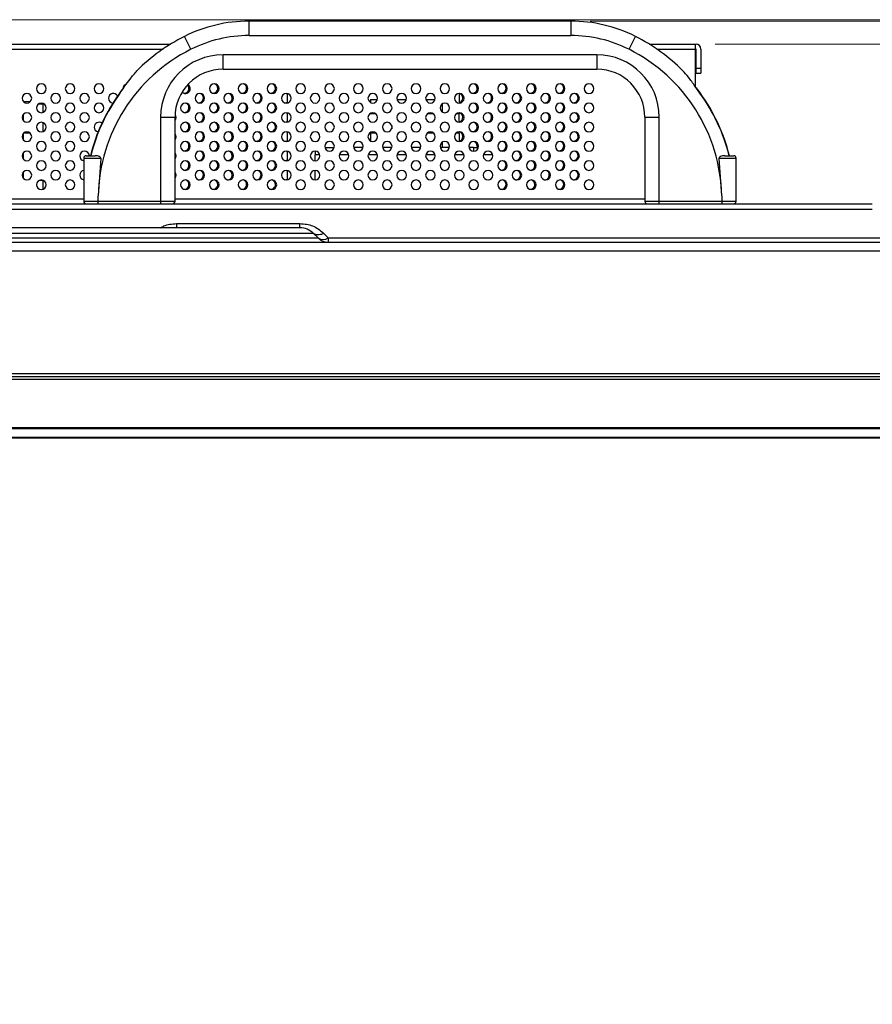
# Model space of a CAD drawing. Header units: millimetres. Extents: x 0 to 1118, y 0 to 864.
# Tile 50 of 256: x 471 to 516, y 638 to 689. Entities that reach past the tile are written whole.
import ezdxf

# ---------------------------------------------------------------- set-up
doc = ezdxf.new("R2010")
doc.units = ezdxf.units.MM
doc.styles.add('SLDTEXTSTYLE0', font='TXT', dxfattribs={"width": 0.75})
doc.dimstyles.new('SLDDIMSTYLE4', dxfattribs={"dimtxt": 4.7625, "dimasz": 3.556, "dimexe": 0, "dimexo": 0.0625, "dimgap": 1.190625, "dimtad": 1, "dimlfac": 4, "dimrnd": 1e-09, "dimzin": 4, "dimdsep": 46, "dimtxsty": 'SLDTEXTSTYLE0', "dimsah": 1, "dimcen": 0.09, "dimadec": 0, "dimazin": 1, "dimtfac": 1, "dimtofl": 0, "dimtmove": 0, "dimatfit": 3, "dimfxl": 1, "dimfrac": 2, "dimtolj": 1, "dimtzin": 12, "dimarcsym": 0})

# ---------------------------------------------------------------- blocks, each defined once
blk = doc.blocks.new('_D_12')
at = {"color": 7, "linetype": 'Continuous', "lineweight": 0}
for p, q in [((507.379, 687.9), (543.114, 687.9)), ((542.114, 667.425), (542.114, 687.9)), ((528.464, 667.425), (543.114, 667.425)), ((542.114, 667.425), (542.114, 598.192))]:
    blk.add_line(p, q, dxfattribs=at)
at = {"color": 7, "linetype": 'Continuous', "lineweight": 18}
for points in [[(542.114, 687.9), (541.733, 684.344), (542.495, 684.344)], [(542.114, 667.425), (542.495, 670.981), (541.733, 670.981)]]:
    blk.add_solid(points, dxfattribs=at)
at = {"color": 7, "linetype": 'Continuous', "lineweight": 18, "char_height": 4.7625, "attachment_point": 1, "rotation": 90, "style": 'SLDTEXTSTYLE0'}
for s, insert in [('(to Rear Cover)', (535.975, 614.023)), ('81.90', (535.975, 598.192))]:
    blk.add_mtext(s, dxfattribs=dict(at, insert=insert))
blk = doc.blocks.new('_D_13')
at = {"color": 7, "linetype": 'Continuous', "lineweight": 0}
for p, q in [((427.429, 689.175), (553.191, 689.175)), ((552.191, 689.175), (552.191, 667.425)), ((528.464, 667.425), (553.191, 667.425)), ((552.191, 667.425), (552.191, 586.732))]:
    blk.add_line(p, q, dxfattribs=at)
at = {"color": 7, "linetype": 'Continuous', "lineweight": 18}
for points in [[(552.191, 689.175), (551.81, 685.619), (552.572, 685.619)], [(552.191, 667.425), (552.572, 670.981), (551.81, 670.981)]]:
    blk.add_solid(points, dxfattribs=at)
at = {"color": 7, "linetype": 'Continuous', "lineweight": 18, "char_height": 4.7625, "attachment_point": 1, "rotation": 90, "style": 'SLDTEXTSTYLE0'}
for s, insert in [('(to Speaker Cover)', (546.052, 602.563)), ('87.00', (546.052, 586.732))]:
    blk.add_mtext(s, dxfattribs=dict(at, insert=insert))
blk = doc.blocks.new('_D_14')
at = {"color": 7, "linetype": 'Continuous', "lineweight": 0}
for p, q in [((500.863, 689.1), (563.105, 689.1)), ((562.105, 689.1), (562.105, 667.425)), ((528.464, 667.425), (563.105, 667.425)), ((562.105, 667.425), (562.105, 610.181))]:
    blk.add_line(p, q, dxfattribs=at)
at = {"color": 7, "linetype": 'Continuous', "lineweight": 18}
for points in [[(562.105, 689.1), (561.724, 685.544), (562.486, 685.544)], [(562.105, 667.425), (562.486, 670.981), (561.724, 670.981)]]:
    blk.add_solid(points, dxfattribs=at)
at = {"color": 7, "linetype": 'Continuous', "lineweight": 18, "char_height": 4.7625, "attachment_point": 1, "rotation": 90, "style": 'SLDTEXTSTYLE0'}
for s, insert in [('(to Handle)', (555.966, 626.012)), ('86.70', (555.966, 610.181))]:
    blk.add_mtext(s, dxfattribs=dict(at, insert=insert))

msp = doc.modelspace()

# ---------------------------------------------------------------- linework, layer by layer
at = {"color": 7, "linetype": 'Continuous', "lineweight": 25}
for p, q in [((483.1147, 688.3502), (483.1147, 689.1002)), ((499.8633, 689.1002), (483.1147, 689.1002)), ((499.8633, 689.1002), (499.8633, 688.3502)), ((480.0875, 687.6334), (479.7512, 688.3037)), ((483.1147, 688.3502), (499.8633, 688.3502)), ((502.8904, 687.6334), (503.2268, 688.3037)), ((426.754, 687.9002), (479.0276, 687.9002)), ((503.9504, 687.9002), (506.329, 687.9002)), ((506.329, 687.9002), (506.329, 687.6502)), ((506.329, 687.9002), (506.379, 687.9002)), ((506.329, 687.6502), (506.329, 685.7207)), ((506.379, 687.6502), (506.329, 687.6502)), ((506.379, 686.6502), (506.379, 687.6502)), ((506.629, 687.6502), (506.629, 686.6502)), ((501.214, 687.3502), (481.764, 687.3502)), ((481.764, 686.6002), (481.764, 687.3502)), ((501.214, 687.3502), (501.214, 686.6002)), ((481.764, 686.6002), (501.214, 686.6002)), ((506.379, 686.6502), (506.629, 686.6502)), ((506.379, 686.4002), (506.379, 686.6502)), ((506.379, 686.4002), (506.629, 686.4002)), ((506.629, 686.6502), (506.629, 686.4002)), ((476.5869, 685.635), (476.3879, 685.3627)), ((506.5787, 685.3545), (506.325, 685.7075)), ((506.59, 685.3627), (506.3942, 685.6309)), ((471.366, 684.9252), (471.746, 684.9252)), ((485.104, 685.3331), (485.104, 684.8424)), ((489.429, 685.0252), (489.429, 684.8724)), ((489.429, 685.0252), (489.798, 685.0252)), ((490.8139, 685.0252), (491.304, 685.0252)), ((492.3139, 685.0252), (492.798, 685.0252)), ((494.054, 685.3377), (494.054, 684.8377)), ((472.379, 684.7752), (472.1406, 684.7752)), ((472.379, 684.7752), (472.379, 684.3486)), ((485.104, 684.3331), (485.104, 683.8424)), ((493.179, 684.3724), (493.179, 684.8031)), ((494.054, 684.3377), (494.054, 684.2752)), ((471.379, 683.9112), (471.379, 684.2643)), ((472.379, 683.8268), (472.379, 683.3486)), ((478.514, 684.1002), (478.514, 679.7252)), ((478.514, 684.1002), (479.264, 684.1002)), ((479.264, 679.7252), (479.264, 684.1002)), ((489.7213, 684.2752), (489.3906, 684.2752)), ((489.429, 684.3031), (489.429, 684.2752)), ((492.7213, 684.2752), (492.3906, 684.2752)), ((494.054, 684.2752), (493.8906, 684.2752)), ((494.054, 683.8377), (494.054, 684.2752)), ((503.714, 684.1002), (504.464, 684.1002)), ((503.714, 684.1002), (503.714, 679.7252)), ((504.464, 679.7252), (504.464, 684.1002)), ((485.104, 683.3331), (485.104, 682.8424)), ((490.5405, 683.6744), (490.5405, 683.501)), ((494.054, 683.2752), (494.054, 683.3377)), ((471.379, 682.9112), (471.379, 683.2643)), ((471.7213, 683.2752), (471.3906, 683.2752)), ((489.7213, 683.2752), (489.3906, 683.2752)), ((489.429, 683.2752), (489.429, 682.8724)), ((492.7213, 683.2752), (492.3906, 683.2752)), ((493.179, 682.5252), (493.179, 682.8031)), ((494.054, 683.2752), (493.8906, 683.2752)), ((494.054, 683.2752), (494.054, 682.8377)), ((485.104, 682.3331), (485.104, 681.8424)), ((486.554, 682.3377), (486.554, 682.1502)), ((487.0639, 682.5252), (487.548, 682.5252)), ((489.048, 682.5252), (488.5639, 682.5252)), ((490.548, 682.5252), (490.0639, 682.5252)), ((492.048, 682.5252), (491.5639, 682.5252)), ((493.548, 682.5252), (493.0639, 682.5252)), ((494.804, 682.5252), (494.5639, 682.5252)), ((494.804, 682.5252), (495.048, 682.5252)), ((494.9915, 682.6002), (494.98, 682.5252)), ((471.379, 681.9112), (471.379, 682.2643)), ((474.514, 681.9752), (475.3964, 681.9752)), ((474.514, 681.9752), (474.514, 679.7252)), ((474.639, 682.1002), (475.1077, 682.1002)), ((475.3964, 681.9752), (475.264, 680.0166)), ((486.798, 682.1502), (486.554, 682.1502)), ((486.554, 681.8377), (486.554, 682.1502)), ((488.298, 682.1502), (487.8139, 682.1502)), ((489.798, 682.1502), (489.3139, 682.1502)), ((491.298, 682.1502), (490.8139, 682.1502)), ((492.798, 682.1502), (492.3139, 682.1502)), ((494.298, 682.1502), (493.8139, 682.1502)), ((495.798, 682.1502), (495.3139, 682.1502)), ((507.714, 680.0167), (507.5815, 681.9752)), ((507.5815, 681.9752), (508.464, 681.9752)), ((507.8702, 682.1002), (508.339, 682.1002)), ((508.464, 679.7252), (508.464, 681.9752)), ((471.379, 680.9112), (471.379, 681.2643)), ((485.104, 681.3331), (485.104, 680.8424)), ((486.554, 680.8377), (486.554, 681.3377)), ((472.2279, 680.8252), (472.379, 680.8252)), ((472.379, 680.8252), (472.379, 680.3486)), ((430.054, 679.8502), (474.514, 679.8502)), ((475.264, 679.7252), (474.514, 679.7252)), ((475.264, 679.7252), (475.264, 680.0166)), ((478.514, 679.7252), (475.264, 679.7252)), ((475.264, 679.6002), (475.264, 679.7252)), ((479.264, 679.7252), (478.514, 679.7252)), ((478.514, 679.7252), (478.514, 679.6002)), ((479.264, 679.8502), (503.714, 679.8502)), ((504.464, 679.7252), (503.714, 679.7252)), ((507.714, 679.7252), (504.464, 679.7252)), ((504.464, 679.6002), (504.464, 679.7252)), ((507.714, 680.0167), (507.714, 679.7252)), ((508.464, 679.7252), (507.714, 679.7252)), ((507.714, 679.7252), (507.714, 679.6002)), ((430.1272, 679.6002), (515.5512, 679.6002)), ((515.5512, 679.3073), (430.1272, 679.3073)), ((485.7648, 678.3502), (453.179, 678.3502)), ((479.3432, 678.5699), (479.3432, 678.3502)), ((479.3432, 678.5699), (485.7648, 678.5699)), ((485.7648, 678.3502), (485.7648, 678.5699)), ((486.4719, 678.0573), (453.179, 678.0573)), ((453.179, 677.8199), (486.7093, 677.8199)), ((486.4719, 678.0573), (486.7093, 677.8199)), ((487.2396, 677.8199), (487.0022, 678.0573)), ((487.2396, 677.8199), (517.3239, 677.8199)), ((487.2396, 677.8199), (487.2396, 677.6002)), ((431.6146, 677.6002), (518.2838, 677.6002)), ((518.2838, 677.1323), (431.6146, 677.1323)), ((527.464, 670.6002), (168.894, 670.6002)), ((170.4987, 670.7757), (525.8593, 670.7757)), ((168.894, 670.4752), (527.464, 670.4752)), ((527.464, 667.9459), (168.894, 667.9459)), ((168.894, 667.9106), (527.464, 667.9106)), ((527.464, 667.4399), (168.894, 667.4399)), ((168.894, 667.4252), (527.464, 667.4252))]:
    msp.add_line(p, q, dxfattribs=at)
at = {"color": 8, "linetype": 'Continuous', "lineweight": 25}
for p, q in [((426.754, 687.6502), (478.643, 687.6502)), ((504.335, 687.6502), (506.329, 687.6502)), ((491.304, 684.0562), (491.304, 684.1193)), ((491.304, 683.0562), (491.304, 683.1193)), ((494.804, 682.5252), (494.804, 682.3377))]:
    msp.add_line(p, q, dxfattribs=at)
at = {"color": 7, "linetype": 'Continuous', "lineweight": 25, "flags": 128}
for points in [[(485.0709, 685.3373), (485.0871, 685.3312), (485.104, 685.3235)], [(485.0709, 684.3373), (485.0871, 684.3312), (485.104, 684.3235)], [(479.306, 684.0877), (479.2869, 683.9921), (479.264, 683.949)], [(479.2669, 684.2219), (479.2869, 684.1834), (479.306, 684.0877)], [(485.0709, 683.3373), (485.0871, 683.3312), (485.104, 683.3235)], [(479.264, 683.2264), (479.2869, 683.1834), (479.306, 683.0877)], [(479.306, 683.0877), (479.2869, 682.9921), (479.264, 682.949)], [(485.0709, 682.3373), (485.0871, 682.3312), (485.104, 682.3235)], [(479.264, 682.2264), (479.2869, 682.1834), (479.306, 682.0877)], [(479.306, 682.0877), (479.2869, 681.9921), (479.264, 681.949)], [(485.0709, 681.3373), (485.0871, 681.3312), (485.104, 681.3235)], [(479.264, 681.2264), (479.2869, 681.1834), (479.306, 681.0877)], [(479.306, 681.0877), (479.2869, 680.9921), (479.264, 680.949)]]:
    msp.add_lwpolyline(points, dxfattribs=at)
at = {"color": 7, "linetype": 'Continuous', "lineweight": 25}
for centre, radius, start, end in [((483.1147, 681.6002), 7.5, 90, 116.64536), ((499.8633, 681.6002), 7.5, 63.35464, 90), ((484.0116, 679.8126), 9.5, 116.64536, 135.09006), ((483.1147, 681.6002), 6.75, 90, 116.64603), ((499.8633, 681.6002), 6.75, 63.35392, 90), ((498.9664, 679.8126), 9.5, 44.90994, 63.35464), ((484.0116, 679.8126), 8.75, 116.64588, 178.66444), ((498.9664, 679.8126), 8.75, 1.33664, 63.35408), ((506.379, 687.6502), 0.25, 0, 90), ((481.764, 684.1002), 3.25, 90, 180), ((501.214, 684.1002), 3.25, 0, 90), ((481.764, 684.1002), 2.5, 90, 180), ((501.214, 684.1002), 2.5, 0, 90), ((472.306, 685.5877), 0.25, 0, 180), ((472.306, 685.5877), 0.25, 180, 0), ((473.806, 685.5877), 0.25, 0, 180), ((473.806, 685.5877), 0.25, 180, 0), ((484.0116, 679.8126), 9.4299, 143.94517, 165.95712), ((484.0116, 679.8126), 9.4159, 143.94517, 165.93931), ((475.306, 685.5877), 0.25, 0, 180), ((475.306, 685.5877), 0.25, 180, 0), ((476.806, 685.5877), 0.25, 105.90554, 180), ((479.806, 685.5877), 0.25, 226.18683, 0), ((479.7415, 685.6002), 0.25, 266.58264, 0), ((479.7415, 685.6002), 0.25, 0, 46.45698), ((479.806, 685.5877), 0.25, 0, 59.36502), ((481.306, 685.5877), 0.25, 0, 180), ((481.306, 685.5877), 0.25, 180, 0), ((481.2415, 685.6002), 0.25, 266.58264, 0), ((481.2415, 685.6002), 0.25, 0, 71.48162), ((482.806, 685.5877), 0.25, 0, 180), ((482.806, 685.5877), 0.25, 180, 0), ((482.7415, 685.6002), 0.25, 266.58264, 0), ((482.7415, 685.6002), 0.25, 0, 71.48162), ((484.306, 685.5877), 0.25, 0, 180), ((484.306, 685.5877), 0.25, 180, 0), ((484.2415, 685.6002), 0.25, 266.58264, 0), ((484.2415, 685.6002), 0.25, 0, 71.48162), ((485.806, 685.5877), 0.25, 0, 180), ((485.806, 685.5877), 0.25, 180, 0), ((487.306, 685.5877), 0.25, 0, 180), ((487.306, 685.5877), 0.25, 180, 0), ((488.806, 685.5877), 0.25, 0, 180), ((488.806, 685.5877), 0.25, 180, 0), ((490.306, 685.5877), 0.25, 0, 180), ((490.306, 685.5877), 0.25, 180, 0), ((491.806, 685.5877), 0.25, 0, 180), ((491.806, 685.5877), 0.25, 180, 0), ((493.306, 685.5877), 0.25, 0, 180), ((493.306, 685.5877), 0.25, 180, 0), ((494.806, 685.5877), 0.25, 0, 180), ((494.806, 685.5877), 0.25, 180, 0), ((494.7415, 685.6002), 0.25, 266.58264, 0), ((494.7415, 685.6002), 0.25, 0, 71.48162), ((496.306, 685.5877), 0.25, 0, 180), ((496.306, 685.5877), 0.25, 180, 0), ((496.2415, 685.6002), 0.25, 266.58264, 0), ((496.2415, 685.6002), 0.25, 0, 71.48162), ((497.806, 685.5877), 0.25, 0, 180), ((497.806, 685.5877), 0.25, 180, 0), ((497.7415, 685.6002), 0.25, 266.58264, 0), ((497.7415, 685.6002), 0.25, 0, 71.48162), ((499.306, 685.5877), 0.25, 0, 180), ((499.306, 685.5877), 0.25, 180, 0), ((499.2415, 685.6002), 0.25, 266.58264, 0), ((499.2415, 685.6002), 0.25, 0, 71.48162), ((500.806, 685.5877), 0.25, 0, 180), ((500.806, 685.5877), 0.25, 180, 0), ((498.9664, 679.8126), 9.4159, 14.0607, 36.05482), ((498.9664, 679.8126), 9.4299, 14.03902, 36.05358), ((471.556, 685.0877), 0.25, 0, 180), ((471.556, 685.0877), 0.25, 180, 0), ((472.306, 684.5877), 0.25, 0, 180), ((473.056, 685.0877), 0.25, 0, 180), ((473.056, 685.0877), 0.25, 180, 0), ((473.806, 684.5877), 0.25, 0, 180), ((474.556, 685.0877), 0.25, 0, 180), ((474.556, 685.0877), 0.25, 180, 0), ((475.306, 684.5877), 0.25, 0, 180), ((476.056, 685.0877), 0.25, 28.22843, 180), ((476.056, 685.0877), 0.25, 180, 264.67762), ((479.806, 684.5877), 0.25, 0, 180), ((479.7415, 684.6002), 0.25, 0, 71.48162), ((480.556, 685.0877), 0.25, 0, 180), ((480.556, 685.0877), 0.25, 180, 0), ((480.4915, 685.1002), 0.25, 266.58264, 0), ((480.4915, 685.1002), 0.25, 0, 71.48162), ((481.306, 684.5877), 0.25, 0, 180), ((481.2415, 684.6002), 0.25, 0, 71.48162), ((482.056, 685.0877), 0.25, 0, 180), ((482.056, 685.0877), 0.25, 180, 0), ((481.9915, 685.1002), 0.25, 266.58264, 0), ((481.9915, 685.1002), 0.25, 0, 71.48162), ((482.806, 684.5877), 0.25, 0, 180), ((482.7415, 684.6002), 0.25, 0, 71.48162), ((483.556, 685.0877), 0.25, 0, 180), ((483.556, 685.0877), 0.25, 180, 0), ((483.4915, 685.1002), 0.25, 266.58264, 0), ((483.4915, 685.1002), 0.25, 0, 71.48162), ((484.306, 684.5877), 0.25, 0, 180), ((484.2415, 684.6002), 0.25, 0, 71.48162), ((485.056, 685.0877), 0.25, 0, 180), ((485.056, 685.0877), 0.25, 180, 0), ((484.9915, 685.1002), 0.25, 266.58264, 296.74368), ((485.806, 684.5877), 0.25, 0, 180), ((486.556, 685.0877), 0.25, 0, 180), ((486.556, 685.0877), 0.25, 180, 0), ((487.306, 684.5877), 0.25, 0, 180), ((488.056, 685.0877), 0.25, 0, 180), ((488.056, 685.0877), 0.25, 180, 0), ((488.806, 684.5877), 0.25, 0, 180), ((489.556, 685.0877), 0.25, 0, 180), ((489.556, 685.0877), 0.25, 180, 0), ((490.306, 684.5877), 0.25, 0, 180), ((491.056, 685.0877), 0.25, 0, 180), ((491.056, 685.0877), 0.25, 180, 0), ((491.806, 684.5877), 0.25, 0, 180), ((492.556, 685.0877), 0.25, 0, 180), ((492.556, 685.0877), 0.25, 180, 0), ((493.306, 684.5877), 0.25, 0, 180), ((494.056, 685.0877), 0.25, 0, 180), ((494.056, 685.0877), 0.25, 180, 0), ((493.9915, 685.1002), 0.25, 284.47751, 0), ((493.9915, 685.1002), 0.25, 0, 71.48162), ((494.806, 684.5877), 0.25, 0, 180), ((494.7415, 684.6002), 0.25, 0, 71.48162), ((495.556, 685.0877), 0.25, 0, 180), ((495.556, 685.0877), 0.25, 180, 0), ((495.4915, 685.1002), 0.25, 266.58264, 0), ((495.4915, 685.1002), 0.25, 0, 71.48162), ((496.306, 684.5877), 0.25, 0, 180), ((496.2415, 684.6002), 0.25, 0, 71.48162), ((497.056, 685.0877), 0.25, 0, 180), ((497.056, 685.0877), 0.25, 180, 0), ((496.9915, 685.1002), 0.25, 266.58264, 0), ((496.9915, 685.1002), 0.25, 0, 71.48162), ((497.806, 684.5877), 0.25, 0, 180), ((497.7415, 684.6002), 0.25, 0, 71.48162), ((498.556, 685.0877), 0.25, 0, 180), ((498.556, 685.0877), 0.25, 180, 0), ((498.4915, 685.1002), 0.25, 266.58264, 0), ((498.4915, 685.1002), 0.25, 0, 71.48162), ((499.306, 684.5877), 0.25, 0, 180), ((499.2415, 684.6002), 0.25, 0, 71.48162), ((500.056, 685.0877), 0.25, 0, 180), ((500.056, 685.0877), 0.25, 180, 0), ((499.9915, 685.1002), 0.25, 266.58264, 0), ((499.9915, 685.1002), 0.25, 0, 71.48162), ((500.806, 684.5877), 0.25, 0, 180), ((471.556, 684.0877), 0.25, 0, 180), ((472.306, 684.5877), 0.25, 180, 0), ((473.056, 684.0877), 0.25, 0, 180), ((473.806, 684.5877), 0.25, 180, 0), ((474.556, 684.0877), 0.25, 0, 180), ((475.306, 684.5877), 0.25, 180, 0), ((479.806, 684.5877), 0.25, 180, 0), ((479.7415, 684.6002), 0.25, 266.58264, 0), ((480.556, 684.0877), 0.25, 0, 180), ((480.4915, 684.1002), 0.25, 0, 71.48162), ((481.306, 684.5877), 0.25, 180, 0), ((481.2415, 684.6002), 0.25, 266.58264, 0), ((482.056, 684.0877), 0.25, 0, 180), ((481.9915, 684.1002), 0.25, 0, 71.48162), ((482.806, 684.5877), 0.25, 180, 0), ((482.7415, 684.6002), 0.25, 266.58264, 0), ((483.556, 684.0877), 0.25, 0, 180), ((483.4915, 684.1002), 0.25, 0, 71.48162), ((484.306, 684.5877), 0.25, 180, 0), ((484.2415, 684.6002), 0.25, 266.58264, 0), ((485.056, 684.0877), 0.25, 0, 180), ((485.806, 684.5877), 0.25, 180, 0), ((486.556, 684.0877), 0.25, 0, 180), ((487.306, 684.5877), 0.25, 180, 0), ((488.056, 684.0877), 0.25, 0, 180), ((488.806, 684.5877), 0.25, 180, 0), ((489.556, 684.0877), 0.25, 0, 180), ((490.306, 684.5877), 0.25, 180, 0), ((491.056, 684.0877), 0.25, 0, 180), ((491.806, 684.5877), 0.25, 180, 0), ((492.556, 684.0877), 0.25, 0, 180), ((493.306, 684.5877), 0.25, 180, 0), ((494.056, 684.0877), 0.25, 0, 180), ((493.9915, 684.1002), 0.25, 0, 71.48162), ((494.806, 684.5877), 0.25, 180, 0), ((494.7415, 684.6002), 0.25, 266.58264, 0), ((495.556, 684.0877), 0.25, 0, 180), ((495.4915, 684.1002), 0.25, 0, 71.48162), ((496.306, 684.5877), 0.25, 180, 0), ((496.2415, 684.6002), 0.25, 266.58264, 0), ((497.056, 684.0877), 0.25, 0, 180), ((496.9915, 684.1002), 0.25, 0, 71.48162), ((497.806, 684.5877), 0.25, 180, 0), ((497.7415, 684.6002), 0.25, 266.58264, 0), ((498.556, 684.0877), 0.25, 0, 180), ((498.4915, 684.1002), 0.25, 0, 71.48162), ((499.306, 684.5877), 0.25, 180, 0), ((499.2415, 684.6002), 0.25, 266.58264, 0), ((500.056, 684.0877), 0.25, 0, 180), ((499.9915, 684.1002), 0.25, 0, 71.48162), ((500.806, 684.5877), 0.25, 180, 0), ((471.556, 684.0877), 0.25, 180, 0), ((472.306, 683.5877), 0.25, 0, 180), ((473.056, 684.0877), 0.25, 180, 0), ((473.806, 683.5877), 0.25, 0, 180), ((474.556, 684.0877), 0.25, 180, 0), ((475.306, 683.5877), 0.25, 52.18222, 180), ((479.806, 683.5877), 0.25, 0, 180), ((479.7415, 683.6002), 0.25, 0, 71.48162), ((480.556, 684.0877), 0.25, 180, 0), ((480.4915, 684.1002), 0.25, 266.58264, 0), ((481.306, 683.5877), 0.25, 0, 180), ((481.2415, 683.6002), 0.25, 0, 71.48162), ((482.056, 684.0877), 0.25, 180, 0), ((481.9915, 684.1002), 0.25, 266.58264, 0), ((482.806, 683.5877), 0.25, 0, 180), ((482.7415, 683.6002), 0.25, 0, 71.48162), ((483.556, 684.0877), 0.25, 180, 0), ((483.4915, 684.1002), 0.25, 266.58264, 0), ((484.306, 683.5877), 0.25, 0, 180), ((484.2415, 683.6002), 0.25, 0, 71.48162), ((485.056, 684.0877), 0.25, 180, 0), ((484.9915, 684.1002), 0.25, 266.58264, 296.74368), ((485.806, 683.5877), 0.25, 0, 180), ((486.556, 684.0877), 0.25, 180, 0), ((487.306, 683.5877), 0.25, 0, 180), ((488.056, 684.0877), 0.25, 180, 0), ((488.806, 683.5877), 0.25, 0, 180), ((489.556, 684.0877), 0.25, 180, 0), ((490.306, 683.5877), 0.25, 0, 180), ((491.056, 684.0877), 0.25, 180, 0), ((491.806, 683.5877), 0.25, 0, 180), ((492.556, 684.0877), 0.25, 180, 0), ((493.306, 683.5877), 0.25, 0, 180), ((494.056, 684.0877), 0.25, 180, 0), ((493.9915, 684.1002), 0.25, 284.47751, 0), ((494.806, 683.5877), 0.25, 0, 180), ((494.7415, 683.6002), 0.25, 0, 71.48162), ((495.556, 684.0877), 0.25, 180, 0), ((495.4915, 684.1002), 0.25, 266.58264, 0), ((496.306, 683.5877), 0.25, 0, 180), ((496.2415, 683.6002), 0.25, 0, 71.48162), ((497.056, 684.0877), 0.25, 180, 0), ((496.9915, 684.1002), 0.25, 266.58264, 0), ((497.806, 683.5877), 0.25, 0, 180), ((497.7415, 683.6002), 0.25, 0, 71.48162), ((498.556, 684.0877), 0.25, 180, 0), ((498.4915, 684.1002), 0.25, 266.58264, 0), ((499.306, 683.5877), 0.25, 0, 180), ((499.2415, 683.6002), 0.25, 0, 71.48162), ((500.056, 684.0877), 0.25, 180, 0), ((499.9915, 684.1002), 0.25, 266.58264, 0), ((500.806, 683.5877), 0.25, 0, 180), ((471.556, 683.0877), 0.25, 0, 180), ((472.306, 683.5877), 0.25, 180, 0), ((473.056, 683.0877), 0.25, 0, 180), ((473.806, 683.5877), 0.25, 180, 0), ((474.556, 683.0877), 0.25, 0, 180), ((475.306, 683.5877), 0.25, 180, 260.9309), ((479.806, 683.5877), 0.25, 180, 0), ((479.7415, 683.6002), 0.25, 266.58264, 0), ((480.556, 683.0877), 0.25, 0, 180), ((480.4915, 683.1002), 0.25, 0, 71.48162), ((481.306, 683.5877), 0.25, 180, 0), ((481.2415, 683.6002), 0.25, 266.58264, 0), ((482.056, 683.0877), 0.25, 0, 180), ((481.9915, 683.1002), 0.25, 0, 71.48162), ((482.806, 683.5877), 0.25, 180, 0), ((482.7415, 683.6002), 0.25, 266.58264, 0), ((483.556, 683.0877), 0.25, 0, 180), ((483.4915, 683.1002), 0.25, 0, 71.48162), ((484.306, 683.5877), 0.25, 180, 0), ((484.2415, 683.6002), 0.25, 266.58264, 0), ((485.056, 683.0877), 0.25, 0, 180), ((485.806, 683.5877), 0.25, 180, 0), ((486.556, 683.0877), 0.25, 0, 180), ((487.306, 683.5877), 0.25, 180, 0), ((488.056, 683.0877), 0.25, 0, 180), ((488.806, 683.5877), 0.25, 180, 0), ((489.556, 683.0877), 0.25, 0, 180), ((490.306, 683.5877), 0.25, 180, 0), ((491.056, 683.0877), 0.25, 0, 180), ((491.806, 683.5877), 0.25, 180, 0), ((492.556, 683.0877), 0.25, 0, 180), ((493.306, 683.5877), 0.25, 180, 0), ((494.056, 683.0877), 0.25, 0, 180), ((493.9915, 683.1002), 0.25, 0, 71.48162), ((494.806, 683.5877), 0.25, 180, 0), ((494.7415, 683.6002), 0.25, 266.58264, 0), ((495.556, 683.0877), 0.25, 0, 180), ((495.4915, 683.1002), 0.25, 0, 71.48162), ((496.306, 683.5877), 0.25, 180, 0), ((496.2415, 683.6002), 0.25, 266.58264, 0), ((497.056, 683.0877), 0.25, 0, 180), ((496.9915, 683.1002), 0.25, 0, 71.48162), ((497.806, 683.5877), 0.25, 180, 0), ((497.7415, 683.6002), 0.25, 266.58264, 0), ((498.556, 683.0877), 0.25, 0, 180), ((498.4915, 683.1002), 0.25, 0, 71.48162), ((499.306, 683.5877), 0.25, 180, 0), ((499.2415, 683.6002), 0.25, 266.58264, 0), ((500.056, 683.0877), 0.25, 0, 180), ((499.9915, 683.1002), 0.25, 0, 71.48162), ((500.806, 683.5877), 0.25, 180, 0), ((471.556, 683.0877), 0.25, 180, 0), ((472.306, 682.5877), 0.25, 0, 180), ((473.056, 683.0877), 0.25, 180, 0), ((473.806, 682.5877), 0.25, 0, 180), ((474.556, 683.0877), 0.25, 180, 0), ((479.806, 682.5877), 0.25, 0, 180), ((479.7415, 682.6002), 0.25, 0, 71.48162), ((480.556, 683.0877), 0.25, 180, 0), ((480.4915, 683.1002), 0.25, 266.58264, 0), ((481.306, 682.5877), 0.25, 0, 180), ((481.2415, 682.6002), 0.25, 0, 71.48162), ((482.056, 683.0877), 0.25, 180, 0), ((481.9915, 683.1002), 0.25, 266.58264, 0), ((482.806, 682.5877), 0.25, 0, 180), ((482.7415, 682.6002), 0.25, 0, 71.48162), ((483.556, 683.0877), 0.25, 180, 0), ((483.4915, 683.1002), 0.25, 266.58264, 0), ((484.306, 682.5877), 0.25, 0, 180), ((484.2415, 682.6002), 0.25, 0, 71.48162), ((485.056, 683.0877), 0.25, 180, 0), ((484.9915, 683.1002), 0.25, 266.58264, 296.74368), ((485.806, 682.5877), 0.25, 0, 180), ((486.556, 683.0877), 0.25, 180, 0), ((487.306, 682.5877), 0.25, 0, 180), ((488.056, 683.0877), 0.25, 180, 0), ((488.806, 682.5877), 0.25, 0, 180), ((489.556, 683.0877), 0.25, 180, 0), ((490.306, 682.5877), 0.25, 0, 180), ((491.056, 683.0877), 0.25, 180, 0), ((491.806, 682.5877), 0.25, 0, 180), ((492.556, 683.0877), 0.25, 180, 0), ((493.306, 682.5877), 0.25, 0, 180), ((494.056, 683.0877), 0.25, 180, 0), ((493.9915, 683.1002), 0.25, 284.47751, 0), ((494.806, 682.5877), 0.25, 0, 180), ((494.7415, 682.6002), 0.25, 0, 71.48162), ((495.556, 683.0877), 0.25, 180, 0), ((495.4915, 683.1002), 0.25, 266.58264, 0), ((496.306, 682.5877), 0.25, 0, 180), ((496.2415, 682.6002), 0.25, 0, 71.48162), ((497.056, 683.0877), 0.25, 180, 0), ((496.9915, 683.1002), 0.25, 266.58264, 0), ((497.806, 682.5877), 0.25, 0, 180), ((497.7415, 682.6002), 0.25, 0, 71.48162), ((498.556, 683.0877), 0.25, 180, 0), ((498.4915, 683.1002), 0.25, 266.58264, 0), ((499.306, 682.5877), 0.25, 0, 180), ((499.2415, 682.6002), 0.25, 0, 71.48162), ((500.056, 683.0877), 0.25, 180, 0), ((499.9915, 683.1002), 0.25, 266.58264, 0), ((500.806, 682.5877), 0.25, 0, 180), ((471.556, 682.0877), 0.25, 0, 180), ((472.306, 682.5877), 0.25, 180, 0), ((473.056, 682.0877), 0.25, 0, 180), ((473.806, 682.5877), 0.25, 180, 0), ((474.556, 682.0877), 0.25, 2.86598, 180), ((479.806, 682.5877), 0.25, 180, 0), ((479.7415, 682.6002), 0.25, 266.58264, 0), ((480.556, 682.0877), 0.25, 0, 180), ((480.4915, 682.1002), 0.25, 0, 71.48162), ((481.306, 682.5877), 0.25, 180, 0), ((481.2415, 682.6002), 0.25, 266.58264, 0), ((482.056, 682.0877), 0.25, 0, 180), ((481.9915, 682.1002), 0.25, 0, 71.48162), ((482.806, 682.5877), 0.25, 180, 0), ((482.7415, 682.6002), 0.25, 266.58264, 0), ((483.556, 682.0877), 0.25, 0, 180), ((483.4915, 682.1002), 0.25, 0, 71.48162), ((484.306, 682.5877), 0.25, 180, 0), ((484.2415, 682.6002), 0.25, 266.58264, 0), ((485.056, 682.0877), 0.25, 0, 180), ((485.806, 682.5877), 0.25, 180, 0), ((486.556, 682.0877), 0.25, 0, 180), ((487.306, 682.5877), 0.25, 180, 0), ((488.056, 682.0877), 0.25, 0, 180), ((488.806, 682.5877), 0.25, 180, 0), ((489.556, 682.0877), 0.25, 0, 180), ((490.306, 682.5877), 0.25, 180, 0), ((491.056, 682.0877), 0.25, 0, 180), ((491.806, 682.5877), 0.25, 180, 0), ((492.556, 682.0877), 0.25, 0, 180), ((493.306, 682.5877), 0.25, 180, 0), ((494.056, 682.0877), 0.25, 0, 180), ((494.806, 682.5877), 0.25, 180, 0), ((495.556, 682.0877), 0.25, 0, 180), ((496.306, 682.5877), 0.25, 180, 0), ((496.2415, 682.6002), 0.25, 266.58264, 0), ((497.056, 682.0877), 0.25, 0, 180), ((496.9915, 682.1002), 0.25, 0, 71.48162), ((497.806, 682.5877), 0.25, 180, 0), ((497.7415, 682.6002), 0.25, 266.58264, 0), ((498.556, 682.0877), 0.25, 0, 180), ((498.4915, 682.1002), 0.25, 0, 71.48162), ((499.306, 682.5877), 0.25, 180, 0), ((499.2415, 682.6002), 0.25, 266.58264, 0), ((500.056, 682.0877), 0.25, 0, 180), ((499.9915, 682.1002), 0.25, 0, 71.48162), ((500.806, 682.5877), 0.25, 180, 0), ((471.556, 682.0877), 0.25, 180, 0), ((472.306, 681.5877), 0.25, 0, 180), ((473.056, 682.0877), 0.25, 180, 0), ((473.806, 681.5877), 0.25, 0, 180), ((474.556, 682.0877), 0.25, 180, 260.32844), ((474.639, 681.9752), 0.125, 90, 180), ((479.806, 681.5877), 0.25, 0, 180), ((479.7415, 681.6002), 0.25, 0, 71.48162), ((480.556, 682.0877), 0.25, 180, 0), ((480.4915, 682.1002), 0.25, 266.58264, 0), ((481.306, 681.5877), 0.25, 0, 180), ((481.2415, 681.6002), 0.25, 0, 71.48162), ((482.056, 682.0877), 0.25, 180, 0), ((481.9915, 682.1002), 0.25, 266.58264, 0), ((482.806, 681.5877), 0.25, 0, 180), ((482.7415, 681.6002), 0.25, 0, 71.48162), ((483.556, 682.0877), 0.25, 180, 0), ((483.4915, 682.1002), 0.25, 266.58264, 0), ((484.306, 681.5877), 0.25, 0, 180), ((484.2415, 681.6002), 0.25, 0, 71.48162), ((485.056, 682.0877), 0.25, 180, 0), ((484.9915, 682.1002), 0.25, 266.58264, 296.74368), ((485.806, 681.5877), 0.25, 0, 180), ((486.556, 682.0877), 0.25, 180, 0), ((487.306, 681.5877), 0.25, 0, 180), ((488.056, 682.0877), 0.25, 180, 0), ((488.806, 681.5877), 0.25, 0, 180), ((489.556, 682.0877), 0.25, 180, 0), ((490.306, 681.5877), 0.25, 0, 180), ((491.056, 682.0877), 0.25, 180, 0), ((491.806, 681.5877), 0.25, 0, 180), ((492.556, 682.0877), 0.25, 180, 0), ((493.306, 681.5877), 0.25, 0, 180), ((494.056, 682.0877), 0.25, 180, 0), ((494.806, 681.5877), 0.25, 0, 180), ((495.556, 682.0877), 0.25, 180, 0), ((496.306, 681.5877), 0.25, 0, 180), ((496.2415, 681.6002), 0.25, 0, 71.48162), ((497.056, 682.0877), 0.25, 180, 0), ((496.9915, 682.1002), 0.25, 266.58264, 0), ((497.806, 681.5877), 0.25, 0, 180), ((497.7415, 681.6002), 0.25, 0, 71.48162), ((498.556, 682.0877), 0.25, 180, 0), ((498.4915, 682.1002), 0.25, 266.58264, 0), ((499.306, 681.5877), 0.25, 0, 180), ((499.2415, 681.6002), 0.25, 0, 71.48162), ((500.056, 682.0877), 0.25, 180, 0), ((499.9915, 682.1002), 0.25, 266.58264, 0), ((500.806, 681.5877), 0.25, 0, 180), ((508.339, 681.9752), 0.125, 0, 90), ((471.556, 681.0877), 0.25, 0, 180), ((472.306, 681.5877), 0.25, 180, 0), ((473.056, 681.0877), 0.25, 0, 180), ((473.806, 681.5877), 0.25, 180, 0), ((474.556, 681.0877), 0.25, 99.67156, 180), ((479.806, 681.5877), 0.25, 180, 0), ((479.7415, 681.6002), 0.25, 266.58264, 0), ((480.556, 681.0877), 0.25, 0, 180), ((480.4915, 681.1002), 0.25, 0, 71.48162), ((481.306, 681.5877), 0.25, 180, 0), ((481.2415, 681.6002), 0.25, 266.58264, 0), ((482.056, 681.0877), 0.25, 0, 180), ((481.9915, 681.1002), 0.25, 0, 71.48162), ((482.806, 681.5877), 0.25, 180, 0), ((482.7415, 681.6002), 0.25, 266.58264, 0), ((483.556, 681.0877), 0.25, 0, 180), ((483.4915, 681.1002), 0.25, 0, 71.48162), ((484.306, 681.5877), 0.25, 180, 0), ((484.2415, 681.6002), 0.25, 266.58264, 0), ((485.056, 681.0877), 0.25, 0, 180), ((485.806, 681.5877), 0.25, 180, 0), ((486.556, 681.0877), 0.25, 0, 180), ((487.306, 681.5877), 0.25, 180, 0), ((488.056, 681.0877), 0.25, 0, 180), ((488.806, 681.5877), 0.25, 180, 0), ((489.556, 681.0877), 0.25, 0, 180), ((490.306, 681.5877), 0.25, 180, 0), ((491.056, 681.0877), 0.25, 0, 180), ((491.806, 681.5877), 0.25, 180, 0), ((492.556, 681.0877), 0.25, 0, 180), ((493.306, 681.5877), 0.25, 180, 0), ((494.056, 681.0877), 0.25, 0, 180), ((494.806, 681.5877), 0.25, 180, 0), ((495.556, 681.0877), 0.25, 0, 180), ((496.306, 681.5877), 0.25, 180, 0), ((496.2415, 681.6002), 0.25, 266.58264, 0), ((497.056, 681.0877), 0.25, 0, 180), ((496.9915, 681.1002), 0.25, 0, 71.48162), ((497.806, 681.5877), 0.25, 180, 0), ((497.7415, 681.6002), 0.25, 266.58264, 0), ((498.556, 681.0877), 0.25, 0, 180), ((498.4915, 681.1002), 0.25, 0, 71.48162), ((499.306, 681.5877), 0.25, 180, 0), ((499.2415, 681.6002), 0.25, 266.58264, 0), ((500.056, 681.0877), 0.25, 0, 180), ((499.9915, 681.1002), 0.25, 0, 71.48162), ((500.806, 681.5877), 0.25, 180, 0), ((471.556, 681.0877), 0.25, 180, 0), ((472.306, 680.5877), 0.25, 0, 180), ((473.056, 681.0877), 0.25, 180, 0), ((473.806, 680.5877), 0.25, 0, 180), ((474.556, 681.0877), 0.25, 180, 260.32844), ((479.806, 680.5877), 0.25, 0, 180), ((479.7415, 680.6002), 0.25, 0, 71.48162), ((480.556, 681.0877), 0.25, 180, 0), ((480.4915, 681.1002), 0.25, 266.58264, 0), ((481.306, 680.5877), 0.25, 0, 180), ((481.2415, 680.6002), 0.25, 0, 71.48162), ((482.056, 681.0877), 0.25, 180, 0), ((481.9915, 681.1002), 0.25, 266.58264, 0), ((482.806, 680.5877), 0.25, 0, 180), ((482.7415, 680.6002), 0.25, 0, 71.48162), ((483.556, 681.0877), 0.25, 180, 0), ((483.4915, 681.1002), 0.25, 266.58264, 0), ((484.306, 680.5877), 0.25, 0, 180), ((484.2415, 680.6002), 0.25, 0, 71.48162), ((485.056, 681.0877), 0.25, 180, 0), ((484.9915, 681.1002), 0.25, 266.58264, 296.74368), ((485.806, 680.5877), 0.25, 0, 180), ((486.556, 681.0877), 0.25, 180, 0), ((487.306, 680.5877), 0.25, 0, 180), ((488.056, 681.0877), 0.25, 180, 0), ((488.806, 680.5877), 0.25, 0, 180), ((489.556, 681.0877), 0.25, 180, 0), ((490.306, 680.5877), 0.25, 0, 180), ((491.056, 681.0877), 0.25, 180, 0), ((491.806, 680.5877), 0.25, 0, 180), ((492.556, 681.0877), 0.25, 180, 0), ((493.306, 680.5877), 0.25, 0, 180), ((494.056, 681.0877), 0.25, 180, 0), ((494.806, 680.5877), 0.25, 0, 180), ((495.556, 681.0877), 0.25, 180, 0), ((496.306, 680.5877), 0.25, 0, 180), ((496.2415, 680.6002), 0.25, 0, 71.48162), ((497.056, 681.0877), 0.25, 180, 0), ((496.9915, 681.1002), 0.25, 266.58264, 0), ((497.806, 680.5877), 0.25, 0, 180), ((497.7415, 680.6002), 0.25, 0, 71.48162), ((498.556, 681.0877), 0.25, 180, 0), ((498.4915, 681.1002), 0.25, 266.58264, 0), ((499.306, 680.5877), 0.25, 0, 180), ((499.2415, 680.6002), 0.25, 0, 71.48162), ((500.056, 681.0877), 0.25, 180, 0), ((499.9915, 681.1002), 0.25, 266.58264, 0), ((500.806, 680.5877), 0.25, 0, 180), ((472.306, 680.5877), 0.25, 180, 0), ((473.806, 680.5877), 0.25, 180, 0), ((479.806, 680.5877), 0.25, 180, 0), ((479.7415, 680.6002), 0.25, 266.58264, 0), ((481.306, 680.5877), 0.25, 180, 0), ((481.2415, 680.6002), 0.25, 266.58264, 0), ((482.806, 680.5877), 0.25, 180, 0), ((482.7415, 680.6002), 0.25, 266.58264, 0), ((484.306, 680.5877), 0.25, 180, 0), ((484.2415, 680.6002), 0.25, 266.58264, 0), ((485.806, 680.5877), 0.25, 180, 0), ((487.306, 680.5877), 0.25, 180, 0), ((488.806, 680.5877), 0.25, 180, 0), ((490.306, 680.5877), 0.25, 180, 0), ((491.806, 680.5877), 0.25, 180, 0), ((493.306, 680.5877), 0.25, 180, 0), ((494.806, 680.5877), 0.25, 180, 0), ((496.306, 680.5877), 0.25, 180, 0), ((496.2415, 680.6002), 0.25, 266.58264, 0), ((497.806, 680.5877), 0.25, 180, 0), ((497.7415, 680.6002), 0.25, 266.58264, 0), ((499.306, 680.5877), 0.25, 180, 0), ((499.2415, 680.6002), 0.25, 266.58264, 0), ((500.806, 680.5877), 0.25, 180, 0), ((474.639, 679.7252), 0.125, 180, 269.9836), ((479.139, 679.7252), 0.125, 270.01638, 0), ((503.839, 679.7252), 0.125, 180, 269.98361), ((508.339, 679.7252), 0.125, 270.01638, 0), ((485.7648, 677.3502), 1, 45, 90), ((487.2396, 678.3502), 0.75, 225, 270), ((486.9745, 678.2006), 0.464, 235.14306, 304.85695)]:
    msp.add_arc(centre, radius, start, end, dxfattribs=at)
for points, knots in [([(476.3992, 685.3545), (476.5736, 685.606), (476.8653, 686.0266), (477.1636, 686.3782), (477.2835, 686.5196)], [0, 0, 0, 0, 0.5979686, 1, 1, 1, 1]), ([(506.325, 685.7075), (506.2103, 685.8715), (506.0042, 686.1664), (505.7897, 686.411), (505.6944, 686.5196)], [0, 0, 0, 0, 0.5560755, 1, 1, 1, 1]), ([(475.3964, 681.9752), (475.3966, 681.9789), (475.397, 681.9863), (475.3928, 682.002), (475.3798, 682.0215), (475.3548, 682.042), (475.3034, 682.0702), (475.2159, 682.0952), (475.1464, 682.0984), (475.1077, 682.1002)], [0, 0, 0, 0, 0.0296609, 0.060486, 0.1307889, 0.218873, 0.3278131, 0.6255509, 1, 1, 1, 1]), ([(507.8702, 682.1002), (507.8315, 682.0984), (507.762, 682.0952), (507.6746, 682.0702), (507.6232, 682.0421), (507.5982, 682.0215), (507.5852, 682.002), (507.581, 681.9863), (507.5813, 681.9789), (507.5815, 681.9752)], [0, 0, 0, 0, 0.3743507, 0.6720643, 0.7810494, 0.8691676, 0.9394948, 0.9703297, 1, 1, 1, 1]), ([(485.7648, 678.5699), (485.8828, 678.5617), (486.111, 678.5459), (486.4377, 678.4503), (486.7382, 678.2843), (486.9084, 678.138), (487.0022, 678.0573)], [0, 0, 0, 0, 0.2383473, 0.4604983, 0.7027107, 1, 1, 1, 1])]:
    msp.add_open_spline(points, degree=3, knots=knots, dxfattribs=at)
for points in [[(476.3879, 685.3627), (476.3884, 685.3623), (476.3894, 685.3616), (476.396, 685.3569), (476.3992, 685.3545)], [(506.5787, 685.3545), (506.582, 685.3569), (506.5886, 685.3616), (506.5895, 685.3623), (506.59, 685.3627)], [(487.0022, 678.0573), (486.9487, 678.0341), (486.8418, 677.9876), (486.6929, 677.9691), (486.5626, 677.9876), (486.5021, 678.0341), (486.4719, 678.0573)]]:
    msp.add_open_spline(points, degree=3, dxfattribs=at)
at = {"color": 8, "linetype": 'Continuous', "lineweight": 25}
msp.add_open_spline([(478.5108, 678.3502), (478.5672, 678.3831), (478.7094, 678.4661), (478.9978, 678.544), (479.2257, 678.5611), (479.3432, 678.5699)], degree=3, knots=[0, 0, 0, 0, 0.2415234, 0.6087764, 1, 1, 1, 1], dxfattribs=at)

# ---------------------------------------------------------------- dimensions: what is measured, and where the dimension line sits
at = {"color": 7, "linetype": 'Continuous', "lineweight": 18}
for base, p1, p2, text, picture, middle in [((552.1908, 667.4252), (426.429, 689.1752), (527.464, 667.4252), '<>(to Speaker Cover)', '_D_13', (552.1908, 623.9326)), ((562.1052, 667.4252), (499.8633, 689.1002), (527.464, 667.4252), '<>(to Handle)', '_D_14', (562.1052, 635.6209)), ((542.114, 687.9002), (527.464, 667.4252), (506.379, 687.9002), '<>(to Rear Cover)', '_D_12', (542.114, 629.9152))]:
    dim = msp.add_linear_dim(base=base, p1=p1, p2=p2, angle=90, text=text, dimstyle='SLDDIMSTYLE4', dxfattribs=at)
    dim.commit()
    dim.dimension.update_dxf_attribs({"geometry": picture, "text_midpoint": middle, "dimtype": 160})

doc.saveas('drawing.dxf')
